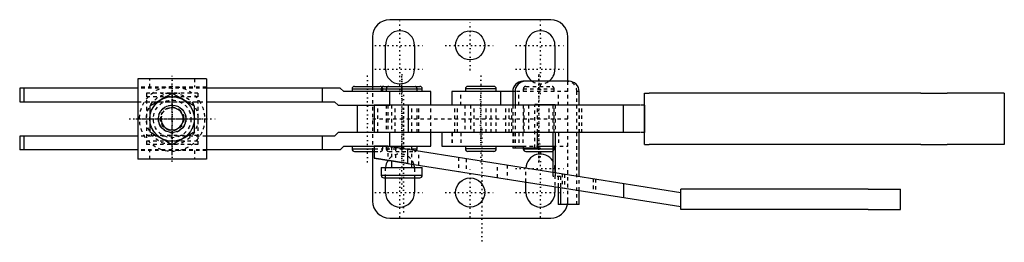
# Model space of a CAD drawing. Extents: x -103 to 184, y -36 to 29.
import ezdxf

# ---------------------------------------------------------------- set-up
doc = ezdxf.new("R2010")
doc.units = 0
doc.linetypes.add('CENTER', pattern=[2.45, 0.4, -1, 0.05, -1])
doc.linetypes.add('DASHED', pattern=[2, 1, -1])
doc.layers.get('0').update_dxf_attribs({"linetype": 'CONTINUOUS'})
doc.layers.add('10', color=3, linetype='CONTINUOUS')

msp = doc.modelspace()

# ---------------------------------------------------------------- linework, layer by layer
at = {"color": 7, "linetype": 'CONTINUOUS'}
for p, q in [((52, 29), (5, 29)), ((0, 24), (0, 9.5)), ((57, 11), (57, 24)), ((3.75, 14.5), (3.75, 21.5)), ((12.25, 21.5), (12.25, 14.5)), ((44.75, 14.5), (44.75, 21.5)), ((53.25, 21.5), (53.25, 14.5)), ((-68.5, 11.75), (-68.5, -11.75)), ((-48.5, 11.75), (-68.5, 11.75)), ((-48.5, 11.75), (-48.5, -11.75)), ((-103, 9), (-103, 5)), ((-68.5, 9), (-103, 9)), ((-101.73, 5), (-101.73, 9)), ((-9.41, 9), (-48.5, 9)), ((-14.64, 5), (-14.64, 9)), ((-8.41, 8), (-9.41, 9)), ((-6, 8.75), (-6, 8)), ((-6, 8.75), (14.5, 8.75)), ((-5.25, 9.5), (2.25, 9.5)), ((2.5, 8.75), (2.5, 8)), ((3.25, 9.5), (13.75, 9.5)), ((14.5, 8), (14.5, 8.75)), ((27.1, 8.75), (27.1, 8)), ((36.1, 8.75), (27.1, 8.75)), ((35.35, 9.5), (27.85, 9.5)), ((36.1, 8), (36.1, 8.75)), ((57.35, 11), (43.86, 11)), ((17, 8), (-8.41, 8)), ((5.04, 4), (5.04, 8)), ((17, 4), (17, 8)), ((23.1, 8), (23.1, 4)), ((40.9, 8), (23.1, 8)), ((37.42, 4), (37.42, 8)), ((40.9, 8), (40.9, 4)), ((41.6, 8), (40.9, 8)), ((41.6, 8), (41.6, 4)), ((60.31, 4), (60.31, 8)), ((-103, 5), (-68.5, 5)), ((-48.5, 5), (-11.07, 5)), ((-11.07, 5), (-10.07, 4)), ((-10.07, 4), (5.04, 4)), ((-4.5, 4), (-4.5, -4)), ((0.49, 4), (0.49, -4)), ((78.25, 4), (0.49, 4)), ((10.46, -4), (10.46, 4)), ((48.1, 4.2), (53.31, 4.2)), ((48.1, 4), (48.1, 4.2)), ((52.62, 4.2), (52.62, 4)), ((53.31, 4.2), (53.31, 4)), ((73.23, -4), (73.23, 4)), ((-103, -5), (-103, -9)), ((-68.5, -5), (-103, -5)), ((-101.73, -9), (-101.73, -5)), ((-11.07, -5), (-48.5, -5)), ((-14.64, -9), (-14.64, -5)), ((-10.07, -4), (-11.07, -5)), ((5.04, -4), (-10.07, -4)), ((78.25, -4), (0.49, -4)), ((5.04, -8), (5.04, -4)), ((17, -8), (17, -4)), ((20.26, -4), (20.26, -8)), ((48.1, -8.5), (48.1, -4)), ((52.62, -4), (52.62, -15.63)), ((53.31, -4), (53.31, -15.74)), ((60.31, -16.85), (60.31, -4)), ((-9.41, -9), (-8.41, -8)), ((-8.41, -8), (17, -8)), ((-6, -8), (-6, -8.75)), ((0.49, -8), (0.49, -11.42)), ((4.44, -8), (0.49, -8)), ((5.5, -8), (5.5, -8.17)), ((11.5, -9.12), (11.5, -8)), ((13, -8.75), (13, -8)), ((20.26, -8), (43.83, -8)), ((27.1, -8), (27.1, -8.75)), ((36.1, -8.75), (36.1, -8)), ((40.9, -8), (40.9, -8.5)), ((48.1, -8.5), (40.9, -8.5)), ((41.6, -8), (41.6, -8.5)), ((44, -8.5), (44, -8.75)), ((48.1, -8), (52.62, -8)), ((-68.5, -9), (-103, -9)), ((-9.41, -9), (-48.5, -9)), ((-6, -8.75), (0.49, -8.75)), ((-5.25, -9.5), (0.49, -9.5)), ((0, -9.5), (0, -24)), ((10.32, -12.98), (10.32, -8.93)), ((90.01, -21.55), (10.32, -8.93)), ((11.5, -8.75), (13, -8.75)), ((36.1, -8.75), (27.1, -8.75)), ((35.35, -9.5), (27.85, -9.5)), ((44, -8.75), (52.62, -8.75)), ((44.75, -9.5), (52.25, -9.5)), ((-48.5, -11.75), (-68.5, -11.75)), ((2.5, -14.2), (2.5, -16.45)), ((2.5, -14.2), (14.5, -14.2)), ((5.5, -12.22), (5.5, -14.2)), ((10.32, -12.98), (90.01, -25.6)), ((11.5, -14.2), (11.5, -13.17)), ((14.5, -16.45), (14.5, -14.2)), ((2.5, -16.45), (14.5, -16.45)), ((3.25, -17.2), (13.75, -17.2)), ((3.75, -21.5), (3.75, -17.2)), ((12.25, -17.2), (12.25, -21.5)), ((44.75, -21.5), (44.75, -18.43)), ((53.25, -19.78), (53.25, -21.5)), ((54.2, -19.93), (54.2, -25)), ((54.89, -20.04), (54.89, -25)), ((73.26, -18.9), (73.26, -22.95)), ((60.31, -25), (60.31, -20.9)), ((60.31, -25), (54.2, -25)), ((5, -29), (52, -29))]:
    msp.add_line(p, q, dxfattribs=at)
at = {"color": 7, "linetype": 'CENTER'}
for p, q in [((8, 7.19), (8, 28.81)), ((28.5, 14.19), (28.5, 28.81)), ((49, 7.19), (49, 28.81)), ((0.69, 21.5), (15.31, 21.5)), ((21.19, 21.5), (35.81, 21.5)), ((41.69, 21.5), (56.31, 21.5)), ((0.69, 14.5), (15.31, 14.5)), ((41.69, 14.5), (56.31, 14.5)), ((-58.5, -12.56), (-58.5, 12.56)), ((-1.5, -12.71), (-1.5, 12.71)), ((8.5, 13.06), (8.5, -13.06)), ((8.5, -20.41), (8.5, 12.71)), ((31.6, 12.71), (31.6, -12.71)), ((48.5, 13.06), (48.5, -13.06)), ((48.5, -12.71), (48.5, 12.71)), ((-58.5, -10.6), (-58.5, 10.6)), ((-58.5, -9.56), (-58.5, 9.56)), ((-61.66, 7.5), (-55.34, 7.5)), ((8.99, 7.06), (8.99, -7.06)), ((31.49, 7.06), (31.49, -7.06)), ((8.99, 3.06), (8.99, -28.06)), ((-71.06, 0), (-45.94, 0)), ((-68.06, 0), (-48.94, 0)), ((-69.1, 0), (-47.9, 0)), ((31.87, -2.94), (31.87, -36.06)), ((49, -28.81), (49, -7.19)), ((8, -28.81), (8, -14.19)), ((28.5, -28.81), (28.5, -14.19)), ((41.69, -14.5), (56.31, -14.5)), ((0.69, -21.5), (15.31, -21.5)), ((21.19, -21.5), (35.81, -21.5)), ((41.69, -21.5), (56.31, -21.5))]:
    msp.add_line(p, q, dxfattribs=at)
at = {"color": 7, "linetype": 'DASHED'}
for p, q in [((-65.04, 9.25), (-65.04, 11.75)), ((-51.96, 11.75), (-51.96, 9.25)), ((-48.5, 9.25), (-68.5, 9.25)), ((-48.5, 9), (-68.5, 9)), ((0, 9.5), (0, -9.5)), ((3, 8), (3, 8.75)), ((4, 8.75), (4, 8)), ((13, 8), (13, 8.75)), ((44, 8.75), (44, 8)), ((44, 8.75), (53, 8.75)), ((44.75, 9.5), (52.25, 9.5)), ((53, 8), (53, 8.75)), ((57, 8), (57, 11)), ((-66, 7.5), (-66, -7.5)), ((-51, 7.5), (-66, 7.5)), ((-51, 6.5), (-66, 6.5)), ((-58.5, 7.51), (-65, 3.75)), ((-52, 3.75), (-58.5, 7.51)), ((-51, 7.5), (-51, -7.5)), ((25.78, 4), (25.78, 8)), ((57, 8), (40.9, 8)), ((42.68, 4), (42.68, 8)), ((54.32, 4), (54.32, 8)), ((57, 4), (57, 8)), ((60.31, 8), (59.61, 8)), ((59.61, -25), (59.61, 8)), ((-68.5, 5), (-48.5, 5)), ((-51, 4.85), (-66, 4.85)), ((-65, 3.75), (-65, -3.75)), ((-52, -3.75), (-52, 3.75)), ((1.5, -4), (1.5, 4)), ((3.95, 4), (3.95, -4)), ((4.44, 4), (4.44, -4)), ((5.5, 4), (5.5, -4)), ((6.57, -4), (6.57, 4)), ((11.5, -4), (11.5, 4)), ((13.05, -4), (13.05, 4)), ((13.54, -4), (13.54, 4)), ((17, -4), (17, 4)), ((17.01, -4), (17.01, 4)), ((24, -4), (24, 4)), ((24.77, -4), (24.77, 4)), ((26.94, 4), (26.94, -4)), ((28.6, 4), (28.6, -4)), ((29.62, -4), (29.62, 4)), ((33.12, -4), (33.12, 4)), ((34.6, -4), (34.6, 4)), ((36.04, -4), (36.04, 4)), ((38.93, -4), (38.93, 4)), ((39.88, -4), (39.88, 4)), ((40.61, -4), (40.61, 4)), ((40.9, 4), (40.9, -8)), ((41.6, 4), (41.6, -8)), ((43.95, 4), (43.95, -4)), ((44.25, -4), (44.25, 4)), ((45.5, 4), (45.5, -4)), ((48.1, 4.2), (47.4, 4.2)), ((47.4, -8.5), (47.4, 4.2)), ((48.1, -4), (48.1, 4)), ((51.5, -4), (51.5, 4)), ((52.62, 4), (52.62, -4)), ((53.05, -4), (53.05, 4)), ((53.31, 4), (53.31, -4)), ((57, -24), (57, 4)), ((60.31, -4), (60.31, 4)), ((60.37, -4), (60.37, 4)), ((61.09, -4), (61.09, 4)), ((79.37, 4), (78.25, 4)), ((0, 0), (57, 0)), ((-48.5, -5), (-68.5, -5)), ((-51, -4.85), (-66, -4.85)), ((-65, -3.75), (-58.5, -7.51)), ((-58.5, -7.51), (-52, -3.75)), ((23.1, -4), (23.1, -8)), ((23.2, -4), (23.2, -8)), ((25.78, -4), (25.78, -8)), ((41.1, -4), (41.1, -8)), ((42.68, -4), (42.68, -8)), ((43.83, -4), (43.83, -8)), ((54.32, -4), (54.32, -8)), ((57, -8), (57, -4)), ((79.37, -4), (78.25, -4)), ((-51, -6.5), (-66, -6.5)), ((-51, -7.5), (-66, -7.5)), ((3, -8.75), (3, -8)), ((4, -8), (4, -8.75)), ((4.44, -8), (4.44, -12.05)), ((5.5, -8.17), (5.5, -12.22)), ((6.72, -8.36), (6.72, -12.41)), ((43.83, -8), (48.1, -8)), ((44, -8), (44, -8.5)), ((52.62, -8), (57, -8)), ((53, -8.75), (53, -8)), ((-48.5, -9), (-68.5, -9)), ((-48.5, -9.25), (-68.5, -9.25)), ((-65.04, -11.75), (-65.04, -9.25)), ((-51.96, -9.25), (-51.96, -11.75)), ((0.49, -8.75), (3, -8.75)), ((0.49, -9.5), (2.25, -9.5)), ((4, -8.75), (11.5, -8.75)), ((4.75, -9.5), (12.25, -9.5)), ((11.5, -13.17), (11.5, -9.12)), ((13.54, -13.49), (13.54, -9.44)), ((25.13, -11.28), (25.13, -15.33)), ((52.62, -8.75), (53, -8.75)), ((27.32, -11.62), (27.32, -15.67)), ((36.42, -17.12), (36.42, -13.07)), ((39.28, -13.52), (39.28, -17.57)), ((3.75, -17.2), (3.75, -14.5)), ((12.25, -14.5), (12.25, -17.2)), ((44.75, -18.43), (44.75, -14.5)), ((52.62, -15.63), (52.62, -16.8)), ((54.89, -16.8), (52.62, -16.8)), ((53.25, -14.5), (53.25, -19.78)), ((53.31, -15.74), (53.31, -16.8)), ((54.2, -16.8), (54.2, -19.93)), ((54.89, -16.8), (54.89, -20.04)), ((55.34, -16.06), (55.34, -20.11)), ((56.06, -16.18), (56.06, -20.23)), ((60.31, -20.9), (60.31, -16.85)), ((64.4, -17.5), (64.4, -21.55)), ((65.12, -17.61), (65.12, -21.66))]:
    msp.add_line(p, q, dxfattribs=at)
at = {"linetype": 'CONTINUOUS'}
msp.add_line((79.37, 4), (79.37, -4), dxfattribs=at)
at = {"color": 7, "linetype": 'CONTINUOUS'}
for points in [[(-58.5, 7.51), (-59.08, 7.17), (-60.18, 6.54), (-61.23, 5.93), (-61.75, 5.63)], [(-55.25, 5.63), (-55.77, 5.93), (-56.82, 6.54), (-57.92, 7.17), (-58.5, 7.51)], [(-61.75, 5.63), (-62.27, 5.33), (-63.32, 4.72), (-64.42, 4.09), (-65, 3.75)], [(-65, 3.75), (-65, 3.08), (-65, 1.81), (-65, 0.6), (-65, 0)], [(-52, 3.75), (-52.58, 4.09), (-53.68, 4.72), (-54.73, 5.33), (-55.25, 5.63)], [(-52, 0), (-52, 0.6), (-52, 1.81), (-52, 3.08), (-52, 3.75)], [(-65, 0), (-65, -0.6), (-65, -1.81), (-65, -3.08), (-65, -3.75)], [(-52, -3.75), (-52, -3.08), (-52, -1.81), (-52, -0.6), (-52, 0)], [(-65, -3.75), (-64.42, -4.09), (-63.32, -4.72), (-62.27, -5.33), (-61.75, -5.63)], [(-61.75, -5.63), (-61.23, -5.93), (-60.18, -6.54), (-59.08, -7.17), (-58.5, -7.51)], [(-58.5, -7.51), (-57.92, -7.17), (-56.82, -6.54), (-55.77, -5.93), (-55.25, -5.63)], [(-55.25, -5.63), (-54.73, -5.33), (-53.68, -4.72), (-52.58, -4.09), (-52, -3.75)], [(10.32, -8.93), (10.15, -8.9), (9.81, -8.85), (9.47, -8.8), (9.3, -8.77), (9.13, -8.74), (8.79, -8.69), (8.45, -8.64), (8.11, -8.58), (7.77, -8.53), (7.43, -8.47), (7.27, -8.45), (7.1, -8.42), (6.77, -8.37), (6.44, -8.32), (6.12, -8.27), (5.8, -8.22), (5.49, -8.17), (5.33, -8.14), (5.18, -8.12), (4.88, -8.07), (4.58, -8.02), (4.44, -8)], [(0.49, -11.42), (0.49, -11.42), (0.49, -11.42), (0.5, -11.43), (0.5, -11.43), (0.5, -11.43), (0.51, -11.43), (0.52, -11.43), (0.53, -11.43), (0.55, -11.43), (0.57, -11.44), (0.58, -11.44), (0.59, -11.44), (0.61, -11.44), (0.63, -11.45), (0.66, -11.45), (0.69, -11.46), (0.72, -11.46), (0.73, -11.46), (0.75, -11.47), (0.78, -11.47), (0.82, -11.48), (0.84, -11.48), (0.86, -11.48), (0.9, -11.49), (0.94, -11.5), (0.96, -11.5), (0.99, -11.5), (1.03, -11.51), (1.08, -11.52), (1.13, -11.53), (1.19, -11.53), (1.24, -11.54), (1.27, -11.55), (1.3, -11.55), (1.36, -11.56), (1.42, -11.57), (1.48, -11.58), (1.55, -11.59), (1.61, -11.6), (1.65, -11.61), (1.68, -11.61), (1.75, -11.62), (1.82, -11.64), (1.9, -11.65), (1.97, -11.66), (2.05, -11.67), (2.09, -11.68), (2.13, -11.68), (2.21, -11.7), (2.29, -11.71), (2.38, -11.72), (2.47, -11.74), (2.55, -11.75), (2.6, -11.76), (2.64, -11.77), (2.73, -11.78), (2.83, -11.79), (2.92, -11.81), (3.02, -11.82), (3.11, -11.84), (3.16, -11.85), (3.21, -11.86), (3.31, -11.87), (3.42, -11.89), (3.47, -11.9), (3.52, -11.9), (3.62, -11.92), (3.73, -11.94), (3.78, -11.95), (3.84, -11.95), (3.95, -11.97), (4.06, -11.99), (4.17, -12.01), (4.28, -12.03), (4.4, -12.04), (4.45, -12.05), (4.51, -12.06), (4.63, -12.08), (4.74, -12.1), (4.86, -12.12), (4.98, -12.14), (5.1, -12.15), (5.16, -12.16), (5.22, -12.17), (5.35, -12.19), (5.47, -12.21), (5.59, -12.23), (5.72, -12.25), (5.84, -12.27), (5.91, -12.28), (5.97, -12.29), (6.1, -12.31), (6.23, -12.33), (6.36, -12.35), (6.49, -12.37), (6.62, -12.39), (6.68, -12.41), (6.75, -12.42), (6.88, -12.44), (7.01, -12.46), (7.14, -12.48), (7.28, -12.5), (7.41, -12.52), (7.48, -12.53), (7.54, -12.54), (7.68, -12.56), (7.81, -12.58), (7.88, -12.59), (7.95, -12.61), (8.08, -12.63), (8.22, -12.65), (8.28, -12.66), (8.35, -12.67), (8.49, -12.69), (8.62, -12.71), (8.76, -12.73), (8.9, -12.76), (9.03, -12.78), (9.1, -12.79), (9.17, -12.8), (9.3, -12.82), (9.44, -12.84), (9.58, -12.86), (9.71, -12.88), (9.85, -12.91), (9.91, -12.92), (9.98, -12.93), (10.12, -12.95), (10.25, -12.97), (10.32, -12.98)]]:
    msp.add_lwpolyline(points, dxfattribs=at)
for centre, radius in [((28.5, 21.5), 4.25), ((-58.5, 0), 6.5), ((-58.5, 0), 4), ((28.5, -21.5), 4.25)]:
    msp.add_circle(centre, radius, dxfattribs=at)
at = {"color": 7, "linetype": 'DASHED'}
for centre, radius in [((-58.5, 0), 9.5), ((-58.5, 0), 7.54), ((-58.5, 0), 6.5), ((-58.5, 7.5), 0.1), ((-58.5, 0), 5.5), ((-58.5, 0), 4.05), ((-58.5, 0), 3.42), ((-58.5, 0), 3.32)]:
    msp.add_circle(centre, radius, dxfattribs=at)
at = {"color": 7, "linetype": 'CONTINUOUS'}
for centre, radius, start, end in [((5, 24), 5, 90, 180), ((52, 24), 5, 0, 90), ((8, 21.5), 4.25, 0, 180), ((49, 21.5), 4.25, 0, 180), ((8, 14.5), 4.25, 180, 360), ((49, 14.5), 4.25, 180, 235.4397), ((49, 14.5), 4.25, 304.5603, 360), ((-5.25, 8.75), 0.75, 90, 180), ((2.25, 8.75), 0.75, 48.1897, 90), ((3.25, 8.75), 0.75, 90, 180), ((13.75, 8.75), 0.75, 0, 90), ((27.85, 8.75), 0.75, 90, 180), ((35.35, 8.75), 0.75, 0, 90), ((-58.5, 0), 3.23, 165, 465), ((-5.25, -8.75), 0.75, 180, 270), ((12.25, -8.75), 0.75, 311.0847, 360), ((27.85, -8.75), 0.75, 180, 270), ((35.35, -8.75), 0.75, 270, 360), ((44.75, -8.75), 0.75, 180, 270), ((49, -14.5), 4.25, 31.5932, 178.4492), ((52.25, -8.75), 0.75, 270, 299.569), ((8, -14.5), 4.25, 145.004, 175.9522), ((8, -14.5), 4.25, 4.0478, 16.996), ((3.25, -16.45), 0.75, 180, 270), ((13.75, -16.45), 0.75, 270, 360), ((8, -21.5), 4.25, 180, 360), ((49, -21.5), 4.25, 180, 360), ((5, -24), 5, 180, 270), ((52, -24), 5, 270, 348.463)]:
    msp.add_arc(centre, radius, start, end, dxfattribs=at)
at = {"color": 7, "linetype": 'DASHED'}
for centre, radius, start, end in [((2.25, 8.75), 0.75, 0, 48.1897), ((4.75, 8.75), 0.75, 90, 180), ((12.25, 8.75), 0.75, 0, 90), ((44.75, 8.75), 0.75, 90, 180), ((49, 14.5), 4.25, 235.4397, 304.5603), ((52.25, 8.75), 0.75, 0, 90), ((2.25, -8.75), 0.75, 270, 360), ((4.75, -8.75), 0.75, 180, 270), ((8, -14.5), 4.25, 16.996, 145.004), ((12.25, -8.75), 0.75, 270, 311.0847), ((52.25, -8.75), 0.75, 299.569, 360), ((8, -14.5), 4.25, 175.9522, 180), ((8, -14.5), 4.25, 0, 4.0478), ((49, -14.5), 4.25, 0, 31.5932), ((49, -14.5), 4.25, 178.4492, 180), ((52, -24), 5, 348.463, 360)]:
    msp.add_arc(centre, radius, start, end, dxfattribs=at)
at = {"color": 7, "linetype": 'CONTINUOUS'}
for centre, start_param, end_param in [((43.86, 8), 3.141593, 4.712389), ((44.55, 8), 3.141593, 4.712389), ((57.35, 8), 1.570796, 3.141593)]:
    msp.add_ellipse(centre, major_axis=(0, -3), ratio=0.984808, start_param=start_param, end_param=end_param, dxfattribs=at)
at = {"color": 7, "linetype": 'DASHED'}
msp.add_ellipse((56.66, 8), major_axis=(0, -3), ratio=0.984808, start_param=1.570796, end_param=3.141593, dxfattribs=at)
at = {"layer": '10', "color": 7, "linetype": 'CONTINUOUS'}
for p, q in [((79.37, -7.5), (79.37, 7.5)), ((79.37, 7.5), (80.69, 7.5)), ((160.06, 7.5), (80.69, 7.5)), ((160.06, 7.5), (167.73, 7.5)), ((184.4, 7.5), (167.73, 7.5)), ((184.4, 7.5), (184.4, -7.5)), ((79.37, -7.5), (80.69, -7.5)), ((160.06, -7.5), (80.69, -7.5)), ((160.06, -7.5), (167.73, -7.5)), ((184.4, -7.5), (167.73, -7.5)), ((144.62, -20.48), (90.01, -20.48)), ((90.01, -26.48), (90.01, -20.48)), ((144.62, -20.48), (154.13, -20.48)), ((154.13, -26.48), (154.13, -20.48)), ((144.62, -26.48), (90.01, -26.48)), ((144.62, -26.48), (154.13, -26.48))]:
    msp.add_line(p, q, dxfattribs=at)

doc.saveas('drawing.dxf')
